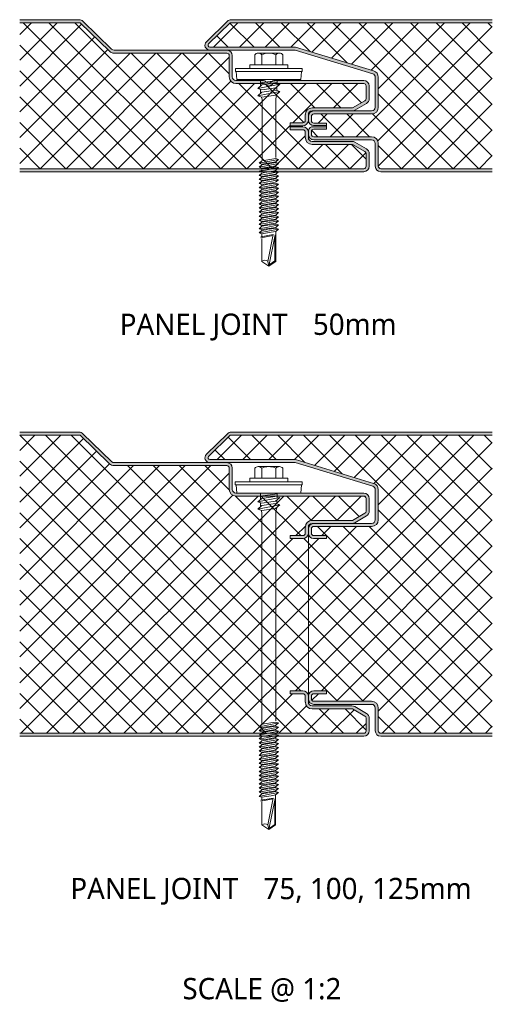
# Model space of a CAD drawing. Header units: millimetres. Extents: x -9131 to -949, y -1830 to 1687.
# Tile 5 of 6: x -5115 to -4960, y 1363 to 1687. Entities that reach past the tile are written whole.
import ezdxf

# ---------------------------------------------------------------- set-up
doc = ezdxf.new("R2010")
doc.units = ezdxf.units.MM
doc.layers.add('A-DETL-GENF', color=92, linetype='Continuous', lineweight=13)
doc.layers.add('G-ANNO-TEXT', color=231, linetype='Continuous', lineweight=9)
doc.styles.add('Yu Gothic_2', font='Yu Gothic.ttf', dxfattribs={"height": 7})
doc.styles.add('Yu Gothic_B', font='Yu Gothic.ttf', dxfattribs={"height": 7})
pattern_1 = [(45, (-3148.464, -1637.171), (-4.242641, 4.242641), []), (135, (-3148.464, -1637.171), (-4.242641, -4.242641), [])]
pattern_2 = [(45, (-3148.464, -1451.53), (-4.242641, 4.242641), []), (135, (-3148.464, -1451.53), (-4.242641, -4.242641), [])]

# ---------------------------------------------------------------- blocks, each defined once
blk = doc.blocks.new('HFX 1000 - 3 RIB - FLAT - HFX 1000 50mm - JOINT - 3 RIB - FLAT-4389525-JOINT 4')
at = {"layer": 'A-DETL-GENF'}
h = blk.add_hatch(color=256, dxfattribs=at)
h.paths.add_polyline_path([(0, 0), (113.09, 0), (113.55, 0.06), (113.99, 0.24), (114.36, 0.53), (114.65, 0.9), (114.83, 1.33), (114.89, 1.8), (114.89, 5.96), (114.83, 6.43), (114.65, 6.86), (114.36, 7.23), (113.99, 7.52), (110.11, 9.76), (109.67, 9.94), (109.21, 10), (96.09, 10), (95.78, 10.04), (95.49, 10.16), (95.24, 10.35), (95.05, 10.6), (94.93, 10.89), (94.88, 11.2), (94.88, 13.1), (94.8, 13.55), (94.61, 13.96), (94.32, 14.31), (93.96, 14.58), (93.54, 14.75), (93.09, 14.8), (88.89, 14.8), (88.89, 13.8), (93.09, 13.8), (93.34, 13.76), (93.47, 13.71), (93.63, 13.59), (93.76, 13.44), (93.84, 13.26), (93.88, 13.07), (93.89, 11.2), (93.96, 10.63), (94.18, 10.1), (94.53, 9.64), (94.99, 9.29), (95.52, 9.07), (96.09, 9), (109.42, 9), (113.49, 6.65), (113.65, 6.53), (113.78, 6.36), (113.86, 6.17), (113.89, 5.96), (113.89, 1.8), (113.86, 1.59), (113.78, 1.4), (113.65, 1.23), (113.49, 1.11), (113.29, 1.03), (113.09, 1), (0, 1)])
h.paths.add_polyline_path([(93.09, 15.12), (93.54, 15.17), (93.96, 15.34), (94.32, 15.61), (94.61, 15.96), (94.8, 16.37), (94.88, 16.82), (94.89, 18.8), (94.93, 19.11), (95.05, 19.4), (95.24, 19.65), (95.49, 19.84), (95.78, 19.96), (96.09, 20), (109.21, 20), (109.67, 20.06), (110.11, 20.24), (113.99, 22.48), (114.36, 22.77), (114.65, 23.14), (114.83, 23.57), (114.89, 24.04), (114.89, 28.2), (114.83, 28.67), (114.65, 29.1), (114.36, 29.47), (113.99, 29.76), (113.55, 29.94), (113.09, 30), (83.94, 30), (83.47, 29.94), (83.04, 29.76), (82.39, 29.27), (82.15, 29.17), (81.89, 29.13), (81.63, 29.17), (81.39, 29.27), (80.74, 29.76), (80.3, 29.94), (79.84, 30), (71.09, 30), (70.78, 30.04), (70.49, 30.16), (70.24, 30.35), (70.05, 30.6), (69.93, 30.89), (69.89, 31.2), (69.89, 38.2), (69.83, 38.67), (69.65, 39.1), (69.36, 39.47), (68.99, 39.76), (68.55, 39.94), (68.09, 40), (31.04, 40), (30.73, 40.04), (30.44, 40.15), (30.2, 40.34), (20.8, 49.49), (20.43, 49.77), (20.01, 49.94), (19.55, 50), (0, 50), (0, 49), (19.87, 49), (29.5, 39.62), (29.95, 39.28), (30.48, 39.07), (31.04, 39), (68.09, 39), (68.29, 38.97), (68.49, 38.89), (68.65, 38.76), (68.78, 38.6), (68.86, 38.41), (68.89, 38.2), (68.89, 31.2), (68.96, 30.63), (69.18, 30.1), (69.53, 29.64), (69.99, 29.29), (70.52, 29.07), (71.09, 29), (79.84, 29), (80.3, 28.94), (80.74, 28.76), (81.39, 28.27), (81.63, 28.17), (81.89, 28.13), (82.15, 28.17), (82.39, 28.27), (83.04, 28.76), (83.47, 28.94), (83.94, 29), (113.09, 29), (113.29, 28.97), (113.49, 28.89), (113.65, 28.76), (113.78, 28.6), (113.86, 28.41), (113.89, 28.2), (113.89, 24.04), (113.86, 23.83), (113.78, 23.64), (113.65, 23.47), (113.49, 23.35), (109.42, 21), (96.09, 21), (95.52, 20.92), (94.94, 20.67), (94.53, 20.35), (94.18, 19.9), (93.96, 19.37), (93.88, 18.8), (93.88, 16.85), (93.84, 16.66), (93.76, 16.48), (93.63, 16.33), (93.47, 16.21), (93.28, 16.14), (93.09, 16.12), (88.89, 16.12), (88.89, 15.12)])
h = blk.add_hatch(dxfattribs=at)
h.set_pattern_fill('FP_5', color=256, style=0, pattern_type=2)
h.set_pattern_definition(pattern_1)
h.paths.add_polyline_path([(0, 1), (113.09, 1), (113.29, 1.03), (113.55, 1.16), (113.65, 1.23), (113.78, 1.4), (113.86, 1.59), (113.89, 1.8), (113.89, 5.96), (113.86, 6.17), (113.78, 6.36), (113.65, 6.53), (113.49, 6.65), (109.42, 9), (96.09, 9), (95.49, 9.09), (94.99, 9.29), (94.53, 9.64), (94.18, 10.1), (93.96, 10.63), (93.88, 11.22), (93.88, 13.1), (93.84, 13.26), (93.76, 13.44), (93.63, 13.59), (93.47, 13.71), (93.28, 13.78), (93.09, 13.8), (88.89, 13.8), (88.89, 16.12), (93.09, 16.12), (93.34, 16.16), (93.54, 16.26), (93.63, 16.33), (93.76, 16.48), (93.84, 16.66), (93.88, 16.85), (93.88, 18.8), (93.97, 19.4), (94.18, 19.9), (94.53, 20.35), (94.99, 20.7), (95.52, 20.92), (96.09, 21), (109.42, 21), (113.49, 23.35), (113.65, 23.47), (113.78, 23.64), (113.86, 23.83), (113.89, 24.04), (113.89, 28.2), (113.86, 28.41), (113.78, 28.6), (113.65, 28.76), (113.49, 28.89), (113.29, 28.97), (113.09, 29), (83.94, 29), (83.47, 28.94), (83.04, 28.76), (82.39, 28.27), (82.15, 28.17), (81.89, 28.13), (81.63, 28.17), (81.39, 28.27), (80.74, 28.76), (80.3, 28.94), (79.84, 29), (71.09, 29), (70.49, 29.09), (69.99, 29.29), (69.53, 29.64), (69.18, 30.1), (68.96, 30.63), (68.89, 31.2), (68.89, 38.2), (68.86, 38.41), (68.73, 38.67), (68.65, 38.76), (68.49, 38.89), (68.29, 38.97), (68.09, 39), (31.04, 39), (30.44, 39.08), (29.95, 39.28), (29.5, 39.62), (19.87, 49), (0, 49), (0, 39.28)])
h = blk.add_hatch(color=256, dxfattribs=at)
h.paths.add_polyline_path([(118.68, 0), (155.35, 0), (155.35, 1), (118.68, 1), (118.48, 1.03), (118.28, 1.11), (118.12, 1.23), (117.99, 1.4), (117.91, 1.59), (117.88, 1.8), (117.88, 9.3), (117.81, 9.87), (117.59, 10.4), (117.24, 10.86), (116.78, 11.21), (116.25, 11.43), (115.68, 11.5), (96.68, 11.5), (96.48, 11.53), (96.28, 11.61), (96.12, 11.73), (95.99, 11.9), (95.91, 12.09), (95.88, 12.3), (95.88, 13.2), (95.91, 13.41), (95.99, 13.6), (96.12, 13.77), (96.28, 13.89), (96.48, 13.97), (96.68, 14), (100.88, 14), (100.88, 14.8), (95.87, 14.8), (95.54, 14.59), (95.26, 14.3), (95.06, 13.97), (94.92, 13.55), (94.88, 13.07), (94.9, 12.21), (94.95, 11.83), (95.13, 11.4), (95.41, 11.03), (95.78, 10.74), (96.22, 10.56), (96.68, 10.5), (115.68, 10.5), (116, 10.46), (116.28, 10.34), (116.53, 10.15), (116.74, 9.87), (116.84, 9.61), (116.88, 9.15), (116.88, 1.8), (116.95, 1.33), (117.13, 0.9), (117.41, 0.53), (117.78, 0.24), (118.22, 0.06)])
h.paths.add_polyline_path([(96.63, 15.16), (100.88, 15.16), (100.88, 16), (96.65, 16), (96.45, 16.03), (96.26, 16.12), (96.11, 16.25), (95.99, 16.41), (95.91, 16.6), (95.88, 16.8), (95.88, 18.2), (95.91, 18.41), (95.99, 18.6), (96.12, 18.76), (96.28, 18.89), (96.48, 18.97), (96.68, 19), (115.68, 19), (116.25, 19.07), (116.78, 19.29), (117.24, 19.64), (117.59, 20.1), (117.81, 20.67), (117.88, 21.2), (117.88, 31.07), (117.81, 31.62), (117.6, 32.14), (117.27, 32.59), (116.84, 32.94), (116.33, 33.17), (90.68, 41), (62.35, 41.02), (62.21, 41.07), (62.07, 41.17), (62, 41.25), (61.93, 41.37), (61.89, 41.51), (61.89, 41.67), (61.93, 41.82), (62, 41.94), (62.1, 42.06), (69.23, 49), (155.35, 49), (155.35, 50), (69.55, 50), (69.09, 49.94), (68.66, 49.77), (68.27, 49.46), (61.37, 42.75), (61.13, 42.45), (60.95, 42.03), (60.9, 41.65), (60.91, 41.36), (61.01, 41), (61.19, 40.67), (61.44, 40.39), (61.76, 40.18), (62.11, 40.04), (62.63, 40), (90.54, 40), (116.03, 32.21), (116.31, 32.09), (116.55, 31.9), (116.73, 31.65), (116.85, 31.37), (116.88, 31.07), (116.88, 21.2), (116.84, 20.89), (116.72, 20.6), (116.53, 20.35), (116.25, 20.15), (116, 20.04), (115.68, 20), (96.68, 20), (96.22, 19.94), (95.78, 19.76), (95.41, 19.47), (95.13, 19.1), (94.94, 18.6), (94.89, 18.2), (94.9, 16.8), (94.94, 16.5), (95.14, 16.03), (95.39, 15.7), (95.75, 15.41), (96.18, 15.23), (96.45, 15.19)])
h = blk.add_hatch(dxfattribs=at)
h.set_pattern_fill('FP_5', color=256, style=0, pattern_type=2)
h.set_pattern_definition(pattern_1)
h.paths.add_polyline_path([(118.68, 1), (155.35, 1), (155.35, 49), (69.23, 49), (61.98, 41.92), (61.92, 41.79), (61.89, 41.65), (61.89, 41.51), (61.93, 41.37), (62, 41.25), (62.1, 41.14), (62.21, 41.07), (62.35, 41.02), (62.49, 41), (90.68, 41), (116.33, 33.17), (116.84, 32.94), (117.27, 32.59), (117.6, 32.14), (117.81, 31.62), (117.88, 31.07), (117.88, 21.2), (117.81, 20.63), (117.59, 20.1), (117.24, 19.64), (116.78, 19.29), (116.25, 19.07), (115.68, 19), (96.68, 19), (96.48, 18.97), (96.28, 18.89), (96.12, 18.76), (95.99, 18.6), (95.91, 18.41), (95.88, 18.2), (95.88, 16.8), (95.91, 16.6), (95.99, 16.41), (96.11, 16.25), (96.26, 16.12), (96.45, 16.03), (96.65, 16), (100.88, 16), (100.88, 14), (96.68, 14), (96.48, 13.97), (96.28, 13.89), (96.12, 13.77), (95.99, 13.6), (95.91, 13.41), (95.88, 13.2), (95.88, 12.3), (95.91, 12.09), (95.99, 11.9), (96.12, 11.73), (96.28, 11.61), (96.48, 11.53), (96.68, 11.5), (115.68, 11.5), (116.25, 11.43), (116.78, 11.21), (117.24, 10.86), (117.59, 10.4), (117.81, 9.87), (117.88, 9.15), (117.88, 1.8), (117.91, 1.59), (117.99, 1.4), (118.12, 1.23), (118.28, 1.11), (118.48, 1.03)])
for p, q in [((19.55, 50), (0, 50)), ((0, 49), (19.87, 49)), ((19.87, 49), (29.5, 39.62)), ((30.2, 40.34), (20.8, 49.49)), ((68.3, 49.49), (61.37, 42.75)), ((69.23, 49), (62.07, 42.03)), ((155.35, 49), (69.23, 49)), ((155.35, 50), (69.55, 50)), ((68.09, 40), (31.04, 40)), ((31.04, 39), (68.09, 39)), ((62.49, 41), (90.68, 41)), ((68.09, 40), (90.54, 40)), ((78.41, 39), (85.37, 39)), ((90.54, 40), (116.03, 32.21)), ((90.68, 41), (116.33, 33.17)), ((68.89, 38.2), (68.89, 31.2)), ((69.89, 31.2), (69.89, 38.2)), ((77.25, 38.47), (77.25, 35.15)), ((79.57, 38.47), (79.57, 35.15)), ((84.21, 38.47), (84.21, 35.15)), ((86.53, 38.47), (86.53, 35.15)), ((92.89, 34), (70.89, 34)), ((70.89, 34), (70.89, 33)), ((70.89, 33), (92.89, 33)), ((71.14, 33), (71.36, 30.31)), ((88.14, 35.15), (75.64, 35.15)), ((75.64, 35.15), (75.64, 34)), ((88.14, 34), (88.14, 35.15)), ((92.41, 30.31), (92.64, 33)), ((92.89, 33), (92.89, 34)), ((79.84, 30), (71.09, 30)), ((92.41, 30.31), (71.36, 30.31)), ((79.2, 30.31), (79.2, 28.18)), ((84.59, 30.05), (79.2, 29.22)), ((84.59, 29.32), (79.64, 28.56)), ((113.09, 30), (83.94, 30)), ((84.59, 30.31), (84.59, 28.61)), ((116.88, 31.07), (116.88, 21.2)), ((117.88, 31.07), (117.88, 21.2)), ((71.09, 29), (79.84, 29)), ((78.28, 27.38), (85.49, 28.78)), ((79.64, 28.56), (78.28, 27.38)), ((79.64, 26.91), (78.28, 27.38)), ((78.28, 25.01), (85.49, 26.41)), ((79.64, 26.19), (78.28, 25.01)), ((79.2, 27.07), (79.2, 25.81)), ((84.14, 27.6), (79.64, 26.91)), ((84.14, 26.88), (79.64, 26.19)), ((83.94, 29), (113.09, 29)), ((85.49, 28.78), (84.14, 27.6)), ((85.49, 26.41), (84.14, 26.88)), ((84.14, 25.23), (85.49, 26.41)), ((84.5, 27.92), (84.5, 26.75)), ((113.89, 28.2), (113.89, 24.04)), ((114.89, 24.04), (114.89, 28.2)), ((78.28, 25.01), (79.64, 24.54)), ((79.32, 24.65), (79.65, 23.92)), ((79.64, 24.54), (84.14, 25.23)), ((79.65, 23.92), (79.65, 3.92)), ((84.15, 23.95), (84.52, 25.57)), ((84.15, 4.74), (84.15, 23.95)), ((113.49, 23.35), (109.42, 21)), ((109.42, 21), (96.09, 21)), ((96.09, 20), (109.21, 20)), ((115.68, 20), (109.21, 20)), ((110.11, 20.24), (113.99, 22.48)), ((93.88, 18.8), (93.88, 16.85)), ((94.88, 16.82), (94.88, 18.8)), ((95.88, 18.2), (95.88, 16.8)), ((115.68, 19), (96.68, 19)), ((93.09, 16.12), (88.89, 16.12)), ((88.89, 16.12), (88.89, 15.12)), ((88.89, 15.08), (88.89, 15.12)), ((88.89, 15.12), (93.09, 15.12)), ((88.89, 14.8), (88.89, 15.08)), ((93.09, 14.8), (88.89, 14.8)), ((88.89, 14.8), (88.89, 13.8)), ((88.89, 13.8), (93.09, 13.8)), ((93.88, 13.07), (93.88, 11.2)), ((94.88, 13.2), (94.88, 13.1)), ((94.88, 11.2), (94.88, 13.1)), ((100.88, 14.8), (95.87, 14.8)), ((95.88, 13.2), (95.88, 12.3)), ((96.63, 15.16), (100.88, 15.16)), ((96.65, 16), (100.88, 16)), ((100.88, 14), (96.68, 14)), ((100.88, 16), (100.88, 15.02)), ((100.88, 15.02), (100.88, 14)), ((109.21, 10), (96.09, 10)), ((96.68, 11.5), (115.68, 11.5)), ((96.68, 10.5), (115.68, 10.5)), ((113.99, 7.52), (110.11, 9.76)), ((96.09, 9), (109.42, 9)), ((109.42, 9), (113.49, 6.65)), ((116.88, 9.3), (116.88, 1.8)), ((117.88, 9.3), (117.88, 1.8)), ((78.74, 2.83), (85.04, 4.05)), ((79.64, 3.61), (78.74, 2.83)), ((79.64, 3.61), (84.14, 4.36)), ((79.64, 2.52), (84.14, 3.27)), ((85.04, 4.05), (84.14, 4.36)), ((85.04, 4.05), (84.14, 3.27)), ((113.89, 5.96), (113.89, 1.8)), ((114.89, 1.8), (114.89, 5.96)), ((113.09, 1), (0, 1)), ((0, 0), (113.09, 0)), ((78.74, 2.83), (79.64, 2.52)), ((78.74, 1.48), (85.04, 2.71)), ((79.64, 2.26), (78.74, 1.48)), ((78.74, 1.48), (79.64, 1.17)), ((78.74, 0.14), (79.84, 0.35)), ((78.74, 0.14), (79.64, -0.17)), ((79.13, 0.21), (79.72, 0.67)), ((84.14, 3.01), (79.64, 2.26)), ((84.14, 1.92), (79.64, 1.17)), ((84.14, 1.67), (79.64, 0.92)), ((79.65, 0.31), (85.04, 1.36)), ((80.49, -0.29), (84.14, 0.32)), ((85.04, 0.01), (80.99, -0.77)), ((85.04, 0.01), (83.91, 0.4)), ((85.04, 1.36), (83.97, 0.29)), ((85.04, 2.71), (84.14, 3.01)), ((85.04, 2.71), (84.14, 1.92)), ((85.04, 1.36), (84.14, 1.67)), ((85.04, 0.01), (84.14, -0.77)), ((118.68, 1), (155.35, 1)), ((118.68, 0), (155.35, 0)), ((79.64, -0.43), (78.74, -1.21)), ((80.99, -0.77), (78.74, -1.21)), ((78.74, -1.21), (79.64, -1.52)), ((79.64, -1.78), (78.74, -2.56)), ((78.74, -2.56), (82.13, -1.9)), ((78.74, -2.56), (79.64, -2.87)), ((78.74, -3.9), (83.28, -3.02)), ((79.64, -3.12), (78.74, -3.9)), ((79.64, -0.43), (80.49, -0.29)), ((79.64, -1.52), (81.44, -1.22)), ((81.66, -1.44), (79.64, -1.78)), ((82.61, -2.37), (79.64, -2.87)), ((82.84, -2.59), (79.64, -3.12)), ((81.44, -1.22), (84.14, -0.77)), ((84.14, -1.03), (81.98, -1.39)), ((82.13, -1.9), (85.04, -1.33)), ((84.14, -2.12), (82.61, -2.37)), ((84.14, -2.37), (82.84, -2.59)), ((83.28, -3.02), (85.04, -2.68)), ((85.04, -2.68), (84.1, -3.47)), ((85.04, -1.33), (84.14, -1.03)), ((85.04, -1.33), (84.14, -2.12)), ((85.04, -2.68), (84.14, -2.37)), ((78.74, -3.9), (79.64, -4.21)), ((79.64, -4.47), (78.74, -5.25)), ((78.74, -5.25), (82.13, -4.59)), ((78.74, -5.25), (79.64, -5.56)), ((79.64, -5.82), (78.74, -6.6)), ((78.74, -6.6), (82.13, -5.94)), ((79.64, -4.21), (83.78, -3.52)), ((81.66, -4.13), (79.64, -4.47)), ((82.61, -5.06), (79.64, -5.56)), ((81.66, -5.48), (79.64, -5.82)), ((82.61, -6.42), (79.64, -6.91)), ((84.14, -3.72), (81.98, -4.08)), ((84.14, -5.07), (81.98, -5.43)), ((84.14, -6.41), (81.98, -6.77)), ((82.13, -4.59), (85.04, -4.03)), ((82.13, -5.94), (85.04, -5.38)), ((84.14, -4.81), (82.61, -5.06)), ((84.14, -6.16), (82.61, -6.42)), ((85.04, -4.03), (84.14, -3.72)), ((85.04, -4.03), (84.14, -4.81)), ((85.04, -5.38), (84.14, -5.07)), ((85.04, -5.38), (84.14, -6.16)), ((85.04, -6.72), (84.14, -6.41)), ((78.74, -6.6), (79.64, -6.91)), ((79.64, -7.16), (78.74, -7.94)), ((78.74, -7.94), (82.13, -7.29)), ((78.74, -7.94), (79.64, -8.25)), ((79.64, -8.51), (78.74, -9.29)), ((78.74, -9.29), (82.13, -8.63)), ((78.74, -9.29), (79.64, -9.6)), ((81.66, -6.83), (79.64, -7.16)), ((82.61, -7.76), (79.64, -8.25)), ((81.66, -8.17), (79.64, -8.51)), ((82.61, -9.1), (79.64, -9.6)), ((81.66, -9.52), (79.64, -9.86)), ((84.14, -7.76), (81.98, -8.12)), ((84.14, -9.11), (81.98, -9.47)), ((82.13, -7.29), (85.04, -6.72)), ((82.13, -8.63), (85.04, -8.07)), ((82.13, -9.98), (85.04, -9.41)), ((84.14, -7.5), (82.61, -7.76)), ((84.14, -8.85), (82.61, -9.1)), ((85.04, -6.72), (84.14, -7.5)), ((85.04, -8.07), (84.14, -7.76)), ((85.04, -8.07), (84.14, -8.85)), ((85.04, -9.41), (84.14, -9.11)), ((85.04, -9.41), (84.14, -10.2)), ((79.64, -9.86), (78.74, -10.64)), ((78.74, -10.64), (82.13, -9.98)), ((78.74, -10.64), (79.64, -10.95)), ((79.64, -11.2), (78.74, -11.98)), ((78.74, -11.98), (82.13, -11.33)), ((78.74, -11.98), (79.64, -12.29)), ((79.64, -12.55), (78.74, -13.33)), ((78.74, -13.33), (82.13, -12.67)), ((82.61, -10.45), (79.64, -10.95)), ((81.66, -10.87), (79.64, -11.2)), ((82.61, -11.8), (79.64, -12.29)), ((81.66, -12.21), (79.64, -12.55)), ((84.14, -10.45), (81.98, -10.81)), ((84.14, -11.8), (81.98, -12.16)), ((82.13, -11.33), (85.04, -10.76)), ((82.13, -12.67), (85.04, -12.11)), ((84.14, -10.2), (82.61, -10.45)), ((84.14, -11.54), (82.61, -11.8)), ((84.14, -12.89), (82.61, -13.14)), ((85.04, -10.76), (84.14, -10.45)), ((85.04, -10.76), (84.14, -11.54)), ((85.04, -12.11), (84.14, -11.8)), ((85.04, -12.11), (84.14, -12.89)), ((78.74, -13.33), (79.64, -13.64)), ((79.64, -13.9), (78.74, -14.68)), ((78.74, -14.68), (82.13, -14.02)), ((78.74, -14.68), (79.64, -14.99)), ((79.64, -15.24), (78.74, -16.03)), ((78.74, -16.03), (82.13, -15.37)), ((78.74, -16.03), (79.64, -16.33)), ((82.61, -13.14), (79.64, -13.64)), ((81.66, -13.56), (79.64, -13.9)), ((82.61, -14.49), (79.64, -14.99)), ((81.66, -14.91), (79.64, -15.24)), ((82.61, -15.84), (79.64, -16.33)), ((84.14, -13.15), (81.98, -13.51)), ((84.14, -14.49), (81.98, -14.85)), ((84.14, -15.84), (81.98, -16.2)), ((82.13, -14.02), (85.04, -13.45)), ((82.13, -15.37), (85.04, -14.8)), ((82.13, -16.71), (85.04, -16.15)), ((84.14, -14.24), (82.61, -14.49)), ((84.14, -15.58), (82.61, -15.84)), ((85.04, -13.45), (84.14, -13.15)), ((85.04, -13.45), (84.14, -14.24)), ((85.04, -14.8), (84.14, -14.49)), ((85.04, -14.8), (84.14, -15.58)), ((85.04, -16.15), (84.14, -15.84)), ((85.04, -16.15), (84.14, -16.93)), ((79.64, -16.59), (78.74, -17.37)), ((78.74, -17.37), (82.13, -16.71)), ((78.74, -17.37), (79.64, -17.68)), ((79.64, -17.94), (78.74, -18.72)), ((78.74, -18.72), (82.13, -18.06)), ((78.74, -18.72), (79.64, -19.03)), ((79.64, -19.28), (78.74, -20.07)), ((78.74, -20.07), (82.13, -19.41)), ((81.66, -16.25), (79.64, -16.59)), ((82.61, -17.18), (79.64, -17.68)), ((81.66, -17.6), (79.64, -17.94)), ((82.61, -18.53), (79.64, -19.03)), ((81.66, -18.95), (79.64, -19.28)), ((84.14, -17.19), (81.98, -17.55)), ((84.14, -18.53), (81.98, -18.89)), ((82.13, -18.06), (85.04, -17.49)), ((82.13, -19.41), (85.04, -18.84)), ((84.14, -16.93), (82.61, -17.18)), ((84.14, -18.28), (82.61, -18.53)), ((85.04, -17.49), (84.14, -17.19)), ((85.04, -17.49), (84.14, -18.28)), ((85.04, -18.84), (84.14, -18.53)), ((85.04, -18.84), (84.14, -19.62)), ((78.74, -20.07), (79.64, -20.37)), ((83.37, -20.64), (79.25, -21.37)), ((79.31, -21.69), (83.32, -20.91)), ((82.61, -19.88), (79.64, -20.37)), ((79.64, -20.37), (79.64, -21.3)), ((79.64, -21.9), (79.64, -29.46)), ((81.54, -29.46), (83.37, -20.64)), ((84.02, -20.78), (81.89, -31.03)), ((84.14, -19.62), (82.61, -19.88)), ((83.87, -21.47), (83.87, -29.32)), ((84.14, -29.46), (84.14, -19.62)), ((79.64, -29.46), (81.89, -31.03)), ((81.89, -31.03), (81.54, -29.46)), ((81.89, -31.03), (84.14, -29.46)), ((83.87, -29.32), (81.97, -30.66))]:
    blk.add_line(p, q, dxfattribs=at)
for centre, radius, start, end in [((19.55, 48.2), 1.8, 45.7585, 90), ((69.55, 48.2), 1.8, 90, 134.2415), ((62.49, 41.6), 1.6, 134.2415, 270), ((31.04, 41.2), 2.2, 225.7585, 270), ((31.04, 41.2), 1.2, 225.7585, 270), ((62.49, 41.6), 0.6, 134.2415, 270), ((68.09, 38.2), 1.8, 0, 90), ((68.09, 38.2), 0.8, 0, 90), ((78.41, 37.45), 1.54, 41.3319, 138.6681), ((81.89, 33.61), 5.39, 64.5175, 115.4825), ((85.37, 37.45), 1.54, 41.3319, 138.6681), ((115.68, 31.07), 2.2, 0, 73.0233), ((71.09, 31.2), 2.2, 180, 270), ((71.09, 31.2), 1.2, 180, 270), ((79.84, 28.2), 1.8, 45.0098, 90), ((81.89, 30.13), 1, 225.0098, 314.9902), ((83.94, 28.2), 1.8, 90, 134.9902), ((113.09, 28.2), 1.8, 0, 90), ((115.68, 31.07), 1.2, 0, 73.0233), ((79.84, 27.2), 1.8, 45.0098, 90), ((81.89, 29.13), 1, 225.0098, 314.9902), ((83.94, 27.2), 1.8, 90, 134.9902), ((113.09, 28.2), 0.8, 0, 90), ((113.09, 24.04), 0.8, 300, 360), ((113.09, 24.04), 1.8, 300, 0), ((96.09, 18.8), 2.2, 90, 180), ((96.68, 18.2), 1.8, 90, 179.5275), ((96.09, 18.8), 1.2, 90, 180), ((109.21, 21.8), 1.8, 270, 300), ((115.68, 21.2), 1.2, 270, 0), ((115.68, 21.2), 2.2, 270, 0), ((93.09, 16.92), 0.8, 270, 355.2551), ((93.09, 16.92), 1.8, 270, 356.8372), ((96.68, 16.96), 1.8, 184.4534, 268.3246), ((96.68, 18.2), 0.8, 90, 180), ((96.68, 16.8), 0.8, 180, 267.4867), ((93.09, 13), 1.8, 3.164, 90), ((93.09, 13), 0.8, 4.7467, 90), ((96.68, 13.2), 1.8, 116.9385, 180), ((96.68, 13.2), 0.8, 90, 180), ((96.09, 11.2), 2.2, 180, 270), ((96.68, 12.3), 1.8, 180, 270), ((96.09, 11.2), 1.2, 180, 270), ((96.68, 12.3), 0.8, 180, 270), ((109.21, 8.2), 1.8, 60, 90), ((115.68, 9.3), 2.2, 0, 90), ((115.68, 9.3), 1.2, 0, 90), ((113.09, 5.96), 0.8, 0, 60), ((113.09, 5.96), 1.8, 0, 60), ((113.09, 1.8), 1.8, 270, 0), ((113.09, 1.8), 0.8, 270, 360), ((118.68, 1.8), 1.8, 180, 270), ((118.68, 1.8), 0.8, 180, 270), ((80.59, -30.49), 1.41, 47.2756, 132.7244)]:
    blk.add_arc(centre, radius, start, end, dxfattribs=at)
blk = doc.blocks.new('HFX 1000 - 3 RIB - FLAT - HFX 1000 100mm - JOINT - 3 RIB - FLAT-4389523-JOINT 4')
at = {"layer": 'A-DETL-GENF'}
h = blk.add_hatch(color=256, dxfattribs=at)
h.paths.add_polyline_path([(0, 0), (113.09, 0), (113.55, 0.06), (113.99, 0.24), (114.36, 0.53), (114.65, 0.9), (114.83, 1.33), (114.89, 1.8), (114.89, 5.96), (114.83, 6.43), (114.65, 6.86), (114.36, 7.23), (113.99, 7.52), (110.11, 9.76), (109.67, 9.94), (109.21, 10), (96.09, 10), (95.78, 10.04), (95.49, 10.16), (95.24, 10.35), (95.05, 10.6), (94.93, 10.89), (94.88, 11.2), (94.88, 13.3), (94.8, 13.74), (94.61, 14.16), (94.32, 14.51), (93.96, 14.77), (93.54, 14.94), (93.09, 15), (88.89, 15), (88.89, 14), (93.09, 14), (93.34, 13.95), (93.47, 13.9), (93.63, 13.79), (93.76, 13.64), (93.84, 13.46), (93.88, 13.27), (93.89, 11.2), (93.96, 10.63), (94.18, 10.1), (94.53, 9.64), (94.99, 9.29), (95.52, 9.07), (96.09, 9), (109.42, 9), (113.49, 6.65), (113.65, 6.53), (113.78, 6.36), (113.86, 6.17), (113.89, 5.96), (113.89, 1.8), (113.86, 1.59), (113.78, 1.4), (113.65, 1.23), (113.49, 1.11), (113.29, 1.03), (113.09, 1), (0, 1)])
h.paths.add_polyline_path([(88.89, 65), (93.09, 65), (93.54, 65.06), (93.96, 65.22), (94.32, 65.49), (94.61, 65.84), (94.8, 66.25), (94.88, 66.7), (94.89, 68.8), (94.93, 69.11), (95.05, 69.4), (95.24, 69.65), (95.49, 69.84), (95.78, 69.96), (96.09, 70), (109.21, 70), (109.67, 70.06), (110.11, 70.24), (113.99, 72.48), (114.36, 72.77), (114.65, 73.14), (114.83, 73.57), (114.89, 74.04), (114.89, 78.2), (114.83, 78.67), (114.65, 79.1), (114.36, 79.47), (113.99, 79.76), (113.55, 79.94), (113.09, 80), (71.09, 80), (70.78, 80.04), (70.49, 80.16), (70.24, 80.35), (70.05, 80.6), (69.93, 80.89), (69.89, 81.2), (69.89, 88.2), (69.83, 88.67), (69.65, 89.1), (69.36, 89.47), (68.99, 89.76), (68.55, 89.94), (68.09, 90), (31.04, 90), (30.73, 90.04), (30.44, 90.15), (30.2, 90.34), (20.8, 99.49), (20.43, 99.77), (20.01, 99.94), (19.55, 100), (0, 100), (0, 99), (19.87, 99), (29.5, 89.62), (29.95, 89.28), (30.48, 89.07), (31.04, 89), (68.09, 89), (68.29, 88.97), (68.49, 88.89), (68.65, 88.76), (68.78, 88.6), (68.86, 88.41), (68.89, 88.2), (68.89, 81.2), (68.96, 80.63), (69.18, 80.1), (69.53, 79.64), (69.99, 79.29), (70.52, 79.07), (71.09, 79), (113.09, 79), (113.29, 78.97), (113.49, 78.89), (113.65, 78.76), (113.78, 78.6), (113.86, 78.41), (113.89, 78.2), (113.89, 74.04), (113.86, 73.83), (113.78, 73.64), (113.65, 73.47), (113.49, 73.35), (109.42, 71), (96.09, 71), (95.52, 70.92), (94.99, 70.7), (94.53, 70.35), (94.18, 69.9), (93.96, 69.37), (93.88, 68.8), (93.88, 66.73), (93.84, 66.54), (93.76, 66.36), (93.63, 66.21), (93.47, 66.1), (93.28, 66.02), (93.09, 66), (88.89, 66)])
h = blk.add_hatch(dxfattribs=at)
h.set_pattern_fill('FP_6', color=256, style=0, pattern_type=2)
h.set_pattern_definition(pattern_2)
h.paths.add_polyline_path([(0, 1), (113.09, 1), (113.29, 1.03), (113.55, 1.16), (113.65, 1.23), (113.78, 1.4), (113.86, 1.59), (113.89, 1.8), (113.89, 5.96), (113.86, 6.17), (113.78, 6.36), (113.65, 6.53), (113.49, 6.65), (109.42, 9), (96.09, 9), (95.49, 9.09), (94.99, 9.29), (94.53, 9.64), (94.18, 10.1), (93.96, 10.63), (93.88, 11.22), (93.88, 13.3), (93.84, 13.46), (93.76, 13.64), (93.63, 13.79), (93.47, 13.9), (93.28, 13.97), (93.09, 14), (88.89, 14), (88.89, 15), (93.09, 15), (93.54, 14.94), (93.96, 14.77), (94.32, 14.51), (94.61, 14.16), (94.8, 13.74), (94.88, 13.3), (94.88, 66.7), (94.8, 66.25), (94.61, 65.84), (94.32, 65.49), (93.96, 65.22), (93.47, 65.05), (93.09, 65), (88.89, 65), (88.89, 66), (93.09, 66), (93.34, 66.05), (93.54, 66.14), (93.63, 66.21), (93.76, 66.36), (93.84, 66.54), (93.88, 66.73), (93.88, 68.8), (93.97, 69.4), (94.18, 69.9), (94.53, 70.35), (94.99, 70.7), (95.52, 70.92), (96.09, 71), (109.42, 71), (113.49, 73.35), (113.65, 73.47), (113.78, 73.64), (113.86, 73.84), (113.89, 74.04), (113.89, 78.2), (113.86, 78.41), (113.73, 78.67), (113.65, 78.76), (113.49, 78.89), (113.29, 78.97), (113.09, 79), (71.09, 79), (70.49, 79.09), (69.99, 79.29), (69.53, 79.64), (69.18, 80.1), (68.96, 80.63), (68.89, 81.2), (68.89, 88.2), (68.86, 88.41), (68.73, 88.67), (68.65, 88.76), (68.49, 88.89), (68.29, 88.97), (68.09, 89), (31.04, 89), (30.44, 89.08), (29.95, 89.28), (29.5, 89.62), (19.87, 99), (0, 99), (0, 62.32)])
h = blk.add_hatch(color=256, dxfattribs=at)
h.paths.add_polyline_path([(145.55, 0), (155.35, 0), (155.35, 1), (118.68, 1), (118.48, 1.03), (118.28, 1.11), (118.12, 1.23), (117.99, 1.4), (117.91, 1.59), (117.88, 1.8), (117.88, 9.3), (117.81, 9.87), (117.59, 10.4), (117.24, 10.86), (116.78, 11.21), (116.25, 11.43), (115.68, 11.5), (96.68, 11.5), (96.48, 11.53), (96.28, 11.61), (96.12, 11.73), (95.99, 11.9), (95.91, 12.09), (95.88, 12.3), (95.88, 13.2), (95.91, 13.41), (95.99, 13.6), (96.12, 13.77), (96.28, 13.89), (96.48, 13.97), (96.68, 14), (100.88, 14), (100.88, 15), (96.68, 15), (96.22, 14.94), (95.78, 14.76), (95.41, 14.47), (95.13, 14.1), (94.95, 13.67), (94.88, 13.2), (94.88, 12.3), (94.95, 11.83), (95.13, 11.4), (95.41, 11.03), (95.78, 10.74), (96.22, 10.56), (96.68, 10.5), (115.78, 10.49), (116, 10.46), (116.28, 10.34), (116.53, 10.15), (116.72, 9.9), (116.84, 9.61), (116.88, 9.3), (116.88, 1.8), (116.95, 1.33), (117.13, 0.9), (117.41, 0.53), (117.78, 0.24), (118.22, 0.06), (118.68, 0), (128.15, 0)])
h.paths.add_polyline_path([(100.88, 65), (100.88, 66), (96.65, 66), (96.45, 66.03), (96.26, 66.12), (96.11, 66.25), (95.99, 66.41), (95.91, 66.6), (95.88, 66.8), (95.88, 68.2), (95.91, 68.41), (95.99, 68.6), (96.12, 68.76), (96.28, 68.89), (96.48, 68.97), (96.68, 69), (115.68, 69), (116.25, 69.07), (116.78, 69.29), (117.24, 69.64), (117.59, 70.1), (117.81, 70.63), (117.88, 71.2), (117.88, 81.07), (117.81, 81.62), (117.6, 82.14), (117.27, 82.59), (116.84, 82.94), (116.33, 83.17), (90.68, 91), (62.35, 91.02), (62.21, 91.07), (62.1, 91.14), (62, 91.25), (61.93, 91.37), (61.89, 91.51), (61.89, 91.65), (61.92, 91.79), (61.98, 91.92), (62.07, 92.03), (69.23, 99), (155.35, 99), (155.35, 100), (69.55, 100), (69.09, 99.94), (68.66, 99.77), (68.3, 99.49), (61.37, 92.75), (61.13, 92.45), (60.97, 92.11), (60.89, 91.74), (60.91, 91.36), (61.01, 91), (61.19, 90.67), (61.44, 90.39), (61.76, 90.18), (62.11, 90.04), (62.49, 90), (90.54, 90), (116.03, 82.21), (116.31, 82.09), (116.55, 81.9), (116.73, 81.65), (116.85, 81.37), (116.88, 81.07), (116.88, 71.2), (116.84, 70.89), (116.72, 70.6), (116.53, 70.35), (116.28, 70.16), (116, 70.04), (115.68, 70), (96.68, 70), (96.22, 69.94), (95.78, 69.76), (95.41, 69.47), (95.11, 69.06), (94.95, 68.67), (94.89, 68.08), (94.9, 66.7), (94.94, 66.34), (95.12, 65.91), (95.39, 65.55), (95.75, 65.26), (96.18, 65.07), (96.63, 65)])
h = blk.add_hatch(dxfattribs=at)
h.set_pattern_fill('FP_6', color=256, style=0, pattern_type=2)
h.set_pattern_definition(pattern_2)
h.paths.add_polyline_path([(155.35, 1), (155.35, 99), (69.23, 99), (61.98, 91.92), (61.91, 91.74), (61.89, 91.65), (61.89, 91.51), (61.94, 91.36), (62, 91.25), (62.11, 91.13), (62.21, 91.07), (62.35, 91.02), (62.49, 91), (90.68, 91), (116.33, 83.17), (116.84, 82.94), (117.27, 82.59), (117.6, 82.14), (117.81, 81.62), (117.88, 81.07), (117.88, 71.2), (117.8, 70.6), (117.59, 70.1), (117.24, 69.64), (116.78, 69.29), (116.25, 69.07), (115.68, 69), (96.68, 69), (96.48, 68.97), (96.22, 68.84), (96.12, 68.76), (95.99, 68.6), (95.91, 68.41), (95.88, 68.08), (95.88, 66.8), (95.91, 66.6), (96.04, 66.34), (96.11, 66.25), (96.26, 66.12), (96.45, 66.03), (96.65, 66), (100.88, 66), (100.88, 65), (96.63, 65), (96.18, 65.07), (95.75, 65.26), (95.39, 65.55), (95.12, 65.91), (94.93, 66.41), (94.89, 66.7), (94.9, 13.3), (94.95, 13.67), (95.13, 14.1), (95.41, 14.47), (95.78, 14.76), (96.22, 14.94), (96.68, 15), (100.88, 15), (100.88, 14), (96.68, 14), (96.48, 13.97), (96.28, 13.89), (96.12, 13.77), (95.99, 13.6), (95.91, 13.41), (95.88, 13.2), (95.88, 12.3), (95.91, 12.09), (96.04, 11.83), (96.12, 11.73), (96.28, 11.61), (96.48, 11.53), (96.68, 11.5), (115.68, 11.5), (116.28, 11.41), (116.78, 11.21), (117.24, 10.86), (117.59, 10.4), (117.81, 9.87), (117.88, 9.3), (117.88, 1.8), (117.91, 1.59), (118.04, 1.33), (118.12, 1.23), (118.28, 1.11), (118.48, 1.03), (118.68, 1), (145.55, 1)])
for p, q in [((19.55, 100), (0, 100)), ((0, 99), (19.87, 99)), ((19.87, 99), (29.5, 89.62)), ((30.2, 90.34), (20.8, 99.49)), ((68.3, 99.49), (61.37, 92.75)), ((62.07, 92.03), (69.23, 99)), ((69.23, 99), (155.35, 99)), ((155.35, 100), (69.55, 100)), ((90.68, 91), (62.49, 91)), ((116.33, 83.17), (90.68, 91)), ((68.09, 90), (31.04, 90)), ((31.04, 89), (68.09, 89)), ((68.09, 90), (90.54, 90)), ((68.89, 88.2), (68.89, 81.2)), ((69.89, 81.2), (69.89, 88.2)), ((77.24, 88.17), (77.24, 84.84)), ((78.4, 88.69), (85.36, 88.69)), ((79.56, 88.17), (79.56, 84.84)), ((84.2, 88.17), (84.2, 84.84)), ((86.52, 88.17), (86.52, 84.84)), ((90.54, 90), (116.03, 82.21)), ((88.13, 84.84), (75.63, 84.84)), ((75.63, 84.84), (75.63, 83.69)), ((88.13, 83.69), (88.13, 84.84)), ((92.88, 83.69), (70.88, 83.69)), ((70.88, 83.69), (70.88, 82.69)), ((70.88, 82.69), (92.88, 82.69)), ((71.13, 82.69), (71.36, 80)), ((92.41, 80), (92.63, 82.69)), ((92.88, 82.69), (92.88, 83.69)), ((116.88, 81.07), (116.88, 71.2)), ((117.88, 71.2), (117.88, 81.07)), ((113.09, 80), (71.09, 80)), ((71.09, 79), (113.09, 79)), ((92.41, 80), (71.36, 80)), ((78.28, 77.07), (85.49, 78.48)), ((79.63, 78.25), (78.28, 77.07)), ((79.19, 80), (79.19, 77.87)), ((84.58, 79.74), (79.19, 78.91)), ((84.58, 79.01), (79.63, 78.25)), ((85.49, 78.48), (84.13, 77.3)), ((84.58, 80), (84.58, 78.3)), ((113.89, 78.2), (113.89, 74.04)), ((114.89, 74.04), (114.89, 78.2)), ((79.63, 76.61), (78.28, 77.07)), ((78.28, 74.7), (85.49, 76.1)), ((79.63, 75.88), (78.28, 74.7)), ((78.28, 74.7), (79.63, 74.23)), ((79.19, 76.76), (79.19, 75.5)), ((84.13, 77.3), (79.63, 76.61)), ((84.13, 76.57), (79.63, 75.88)), ((79.63, 74.23), (84.13, 74.92)), ((85.49, 76.1), (84.13, 76.57)), ((84.13, 74.92), (85.49, 76.1)), ((84.15, 73.65), (84.52, 75.26)), ((84.49, 77.61), (84.49, 76.44)), ((79.32, 74.34), (79.64, 73.61)), ((79.64, 73.61), (79.64, 4.24)), ((84.15, 5.07), (84.15, 73.65)), ((113.49, 73.35), (109.42, 71)), ((110.11, 70.24), (113.99, 72.48)), ((93.88, 68.8), (93.88, 66.73)), ((94.88, 66.7), (94.88, 68.8)), ((95.88, 66.8), (95.88, 68.2)), ((109.42, 71), (96.09, 71)), ((96.09, 70), (109.21, 70)), ((96.68, 69), (115.68, 69)), ((115.68, 70), (109.21, 70)), ((93.09, 66), (88.89, 66)), ((88.89, 66), (88.89, 65)), ((88.89, 65), (93.09, 65)), ((94.88, 13.3), (94.88, 66.7)), ((96.63, 65), (100.88, 65)), ((100.88, 66), (96.65, 66)), ((100.88, 65), (100.88, 66)), ((93.09, 15), (88.89, 15)), ((88.89, 15), (88.89, 14)), ((88.89, 14), (93.09, 14)), ((93.88, 13.27), (93.88, 11.2)), ((94.88, 11.2), (94.88, 13.3)), ((95.88, 12.3), (95.88, 13.2)), ((100.88, 15), (96.68, 15)), ((96.68, 14), (100.88, 14)), ((100.88, 14), (100.88, 15)), ((109.21, 10), (96.09, 10)), ((115.68, 11.5), (96.68, 11.5)), ((96.68, 10.5), (115.68, 10.5)), ((113.99, 7.52), (110.11, 9.76)), ((96.09, 9), (109.42, 9)), ((109.42, 9), (113.49, 6.65)), ((116.88, 9.3), (116.88, 1.8)), ((117.88, 1.8), (117.88, 9.3)), ((78.73, 3.16), (85.03, 4.38)), ((79.63, 3.94), (78.73, 3.16)), ((79.63, 3.94), (84.13, 4.69)), ((79.63, 2.85), (84.13, 3.6)), ((84.13, 3.34), (79.63, 2.59)), ((85.03, 4.38), (84.13, 4.69)), ((85.03, 4.38), (84.13, 3.6)), ((85.03, 3.03), (84.13, 3.34)), ((113.89, 5.96), (113.89, 1.8)), ((114.89, 1.8), (114.89, 5.96)), ((113.09, 1), (0, 1)), ((0, 0), (113.09, 0)), ((78.73, 3.16), (79.63, 2.85)), ((78.73, 1.81), (85.03, 3.03)), ((79.63, 2.59), (78.73, 1.81)), ((78.73, 1.81), (79.63, 1.5)), ((78.73, 0.46), (79.84, 0.68)), ((78.73, 0.46), (79.63, 0.15)), ((79.12, 0.54), (79.72, 1)), ((84.13, 2.25), (79.63, 1.5)), ((84.13, 2), (79.63, 1.24)), ((79.63, -0.1), (80.49, 0.04)), ((79.64, 0.64), (85.03, 1.69)), ((80.49, 0.04), (84.13, 0.65)), ((85.03, 0.34), (80.98, -0.45)), ((85.03, 0.34), (83.9, 0.73)), ((85.03, 1.69), (83.96, 0.62)), ((85.03, 3.03), (84.13, 2.25)), ((85.03, 1.69), (84.13, 2)), ((85.03, 0.34), (84.13, -0.44)), ((155.35, 1), (118.68, 1)), ((118.68, 0), (155.35, 0)), ((79.63, -0.1), (78.73, -0.88)), ((80.98, -0.45), (78.73, -0.88)), ((78.73, -0.88), (79.63, -1.19)), ((79.63, -1.45), (78.73, -2.23)), ((78.73, -2.23), (82.13, -1.57)), ((78.73, -2.23), (79.63, -2.54)), ((78.73, -3.58), (83.27, -2.69)), ((79.63, -2.8), (78.73, -3.58)), ((79.63, -1.19), (81.43, -0.89)), ((81.66, -1.11), (79.63, -1.45)), ((82.61, -2.04), (79.63, -2.54)), ((82.83, -2.26), (79.63, -2.8)), ((79.63, -3.89), (83.78, -3.19)), ((81.43, -0.89), (84.13, -0.44)), ((84.13, -0.7), (81.98, -1.06)), ((82.13, -1.57), (85.03, -1.01)), ((84.13, -1.79), (82.61, -2.04)), ((84.13, -2.04), (82.83, -2.26)), ((83.27, -2.69), (85.03, -2.35)), ((85.03, -2.35), (84.1, -3.14)), ((85.03, -1.01), (84.13, -0.7)), ((85.03, -1.01), (84.13, -1.79)), ((85.03, -2.35), (84.13, -2.04)), ((78.73, -3.58), (79.63, -3.89)), ((79.63, -4.14), (78.73, -4.92)), ((78.73, -4.92), (82.13, -4.26)), ((78.73, -4.92), (79.63, -5.23)), ((79.63, -5.49), (78.73, -6.28)), ((78.73, -6.28), (82.13, -5.62)), ((78.73, -6.28), (79.63, -6.58)), ((81.66, -3.8), (79.63, -4.14)), ((82.61, -4.74), (79.63, -5.23)), ((81.66, -5.16), (79.63, -5.49)), ((82.61, -6.09), (79.63, -6.58)), ((84.13, -3.39), (81.98, -3.75)), ((84.13, -4.74), (81.98, -5.1)), ((84.13, -6.08), (81.98, -6.44)), ((82.13, -4.26), (85.03, -3.7)), ((82.13, -5.62), (85.03, -5.05)), ((82.13, -6.96), (85.03, -6.39)), ((84.13, -4.48), (82.61, -4.74)), ((84.13, -5.83), (82.61, -6.09)), ((85.03, -3.7), (84.13, -3.39)), ((85.03, -3.7), (84.13, -4.48)), ((85.03, -5.05), (84.13, -4.74)), ((85.03, -5.05), (84.13, -5.83)), ((85.03, -6.39), (84.13, -6.08)), ((85.03, -6.39), (84.13, -7.17)), ((79.63, -6.84), (78.73, -7.62)), ((78.73, -7.62), (82.13, -6.96)), ((78.73, -7.62), (79.63, -7.93)), ((79.63, -8.18), (78.73, -8.96)), ((78.73, -8.96), (82.13, -8.3)), ((78.73, -8.96), (79.63, -9.27)), ((79.63, -9.53), (78.73, -10.31)), ((78.73, -10.31), (82.13, -9.65)), ((81.66, -6.5), (79.63, -6.84)), ((82.61, -7.43), (79.63, -7.93)), ((81.66, -7.84), (79.63, -8.18)), ((82.61, -8.78), (79.63, -9.27)), ((81.66, -9.19), (79.63, -9.53)), ((84.13, -7.43), (81.98, -7.79)), ((84.13, -8.78), (81.98, -9.14)), ((82.13, -8.3), (85.03, -7.74)), ((82.13, -9.65), (85.03, -9.09)), ((84.13, -7.17), (82.61, -7.43)), ((84.13, -8.52), (82.61, -8.78)), ((85.03, -7.74), (84.13, -7.43)), ((85.03, -7.74), (84.13, -8.52)), ((85.03, -9.09), (84.13, -8.78)), ((85.03, -9.09), (84.13, -9.87)), ((78.73, -10.31), (79.63, -10.62)), ((79.63, -10.88), (78.73, -11.66)), ((78.73, -11.66), (82.13, -11)), ((78.73, -11.66), (79.63, -11.97)), ((79.63, -12.22), (78.73, -13)), ((78.73, -13), (82.13, -12.34)), ((82.61, -10.12), (79.63, -10.62)), ((81.66, -10.54), (79.63, -10.88)), ((82.61, -11.47), (79.63, -11.97)), ((81.66, -11.88), (79.63, -12.22)), ((82.61, -12.82), (79.63, -13.31)), ((84.13, -10.12), (81.98, -10.48)), ((84.13, -11.47), (81.98, -11.83)), ((84.13, -12.82), (81.98, -13.18)), ((82.13, -11), (85.03, -10.43)), ((82.13, -12.34), (85.03, -11.78)), ((84.13, -9.87), (82.61, -10.12)), ((84.13, -11.21), (82.61, -11.47)), ((84.13, -12.56), (82.61, -12.82)), ((85.03, -10.43), (84.13, -10.12)), ((85.03, -10.43), (84.13, -11.21)), ((85.03, -11.78), (84.13, -11.47)), ((85.03, -11.78), (84.13, -12.56)), ((85.03, -13.13), (84.13, -12.82)), ((78.73, -13), (79.63, -13.31)), ((79.63, -13.57), (78.73, -14.35)), ((78.73, -14.35), (82.13, -13.69)), ((78.73, -14.35), (79.63, -14.66)), ((79.63, -14.92), (78.73, -15.7)), ((78.73, -15.7), (82.13, -15.04)), ((78.73, -15.7), (79.63, -16.01)), ((81.66, -13.23), (79.63, -13.57)), ((82.61, -14.16), (79.63, -14.66)), ((81.66, -14.58), (79.63, -14.92)), ((82.61, -15.51), (79.63, -16.01)), ((81.66, -15.92), (79.63, -16.26)), ((84.13, -14.16), (81.98, -14.52)), ((84.13, -15.51), (81.98, -15.87)), ((82.13, -13.69), (85.03, -13.13)), ((82.13, -15.04), (85.03, -14.47)), ((82.13, -16.38), (85.03, -15.82)), ((84.13, -13.91), (82.61, -14.16)), ((84.13, -15.25), (82.61, -15.51)), ((85.03, -13.13), (84.13, -13.91)), ((85.03, -14.47), (84.13, -14.16)), ((85.03, -14.47), (84.13, -15.25)), ((85.03, -15.82), (84.13, -15.51)), ((85.03, -15.82), (84.13, -16.6)), ((79.63, -16.26), (78.73, -17.04)), ((78.73, -17.04), (82.13, -16.38)), ((78.73, -17.04), (79.63, -17.35)), ((79.63, -17.61), (78.73, -18.39)), ((78.73, -18.39), (82.13, -17.73)), ((78.73, -18.39), (79.63, -18.7)), ((79.63, -18.96), (78.73, -19.74)), ((78.73, -19.74), (82.13, -19.08)), ((82.61, -16.86), (79.63, -17.35)), ((81.66, -17.27), (79.63, -17.61)), ((82.61, -18.2), (79.63, -18.7)), ((81.66, -18.62), (79.63, -18.96)), ((84.13, -16.86), (81.98, -17.22)), ((84.13, -18.2), (81.98, -18.56)), ((82.13, -17.73), (85.03, -17.17)), ((82.13, -19.08), (85.03, -18.51)), ((84.13, -16.6), (82.61, -16.86)), ((84.13, -17.95), (82.61, -18.2)), ((84.13, -19.29), (82.61, -19.55)), ((85.03, -17.17), (84.13, -16.86)), ((85.03, -17.17), (84.13, -17.95)), ((85.03, -18.51), (84.13, -18.2)), ((85.03, -18.51), (84.13, -19.29)), ((84.13, -29.13), (84.13, -19.29)), ((78.73, -19.74), (79.63, -20.05)), ((83.37, -20.32), (79.24, -21.04)), ((79.3, -21.36), (83.31, -20.58)), ((82.61, -19.55), (79.63, -20.05)), ((79.63, -20.05), (79.63, -20.97)), ((79.63, -21.57), (79.63, -29.13)), ((81.54, -29.13), (83.37, -20.32)), ((84.01, -20.45), (81.88, -30.7)), ((83.87, -21.14), (83.87, -28.99)), ((79.63, -29.13), (81.88, -30.7)), ((81.88, -30.7), (81.54, -29.13)), ((81.88, -30.7), (84.13, -29.13)), ((83.87, -28.99), (81.96, -30.33))]:
    blk.add_line(p, q, dxfattribs=at)
for centre, radius, start, end in [((19.55, 98.2), 1.8, 45.7585, 90), ((69.55, 98.2), 1.8, 90, 134.2415), ((62.49, 91.6), 1.6, 134.2415, 270), ((62.49, 91.6), 0.6, 134.2415, 270), ((31.04, 91.2), 2.2, 225.7585, 270), ((31.04, 91.2), 1.2, 225.7585, 270), ((68.09, 88.2), 1.8, 0, 90), ((68.09, 88.2), 0.8, 360, 90), ((78.4, 87.15), 1.54, 41.3319, 138.6681), ((81.88, 83.3), 5.39, 64.5175, 115.4825), ((85.36, 87.15), 1.54, 41.3319, 138.6681), ((71.09, 81.2), 2.2, 180, 270), ((71.09, 81.2), 1.2, 180, 270), ((115.68, 81.07), 1.2, 0, 73.0233), ((115.68, 81.07), 2.2, 360, 73.0233), ((113.09, 78.2), 1.8, 0, 90), ((113.09, 78.2), 0.8, 0, 90), ((113.09, 74.04), 0.8, 300, 360), ((113.09, 74.04), 1.8, 300, 0), ((96.09, 68.8), 2.2, 90, 180), ((96.68, 68.2), 1.8, 90, 179.5163), ((96.09, 68.8), 1.2, 90, 180), ((96.68, 68.2), 0.8, 90, 180), ((109.21, 71.8), 1.8, 270, 300), ((115.68, 71.2), 1.2, 270, 0), ((115.68, 71.2), 2.2, 270, 0), ((93.09, 66.8), 0.8, 270, 355.2551), ((93.09, 66.8), 1.8, 270, 356.8372), ((96.68, 66.8), 1.8, 183.1962, 268.3246), ((96.68, 66.8), 0.8, 180, 267.4867), ((93.09, 13.2), 1.8, 3.164, 90), ((93.09, 13.2), 0.8, 4.7467, 90), ((96.68, 13.2), 1.8, 90, 176.826), ((96.68, 13.2), 0.8, 90, 180), ((96.09, 11.2), 2.2, 180, 270), ((96.68, 12.3), 1.8, 180, 270), ((96.09, 11.2), 1.2, 180, 270), ((96.68, 12.3), 0.8, 180, 270), ((109.21, 8.2), 1.8, 60, 90), ((115.68, 9.3), 2.2, 360, 90), ((115.68, 9.3), 1.2, 360, 90), ((113.09, 5.96), 0.8, 0, 60), ((113.09, 5.96), 1.8, 360, 60), ((113.09, 1.8), 0.8, 270, 360), ((113.09, 1.8), 1.8, 270, 360), ((118.68, 1.8), 1.8, 180, 270), ((118.68, 1.8), 0.8, 180, 270), ((80.59, -30.16), 1.41, 47.2756, 132.7244)]:
    blk.add_arc(centre, radius, start, end, dxfattribs=at)

msp = doc.modelspace()

# ---------------------------------------------------------------- block references
at = {"layer": 'A-DETL-GENF'}
for name, p in [('HFX 1000 - 3 RIB - FLAT - HFX 1000 50mm - JOINT - 3 RIB - FLAT-4389525-JOINT 4', (-5115.29, 1637.17)), ('HFX 1000 - 3 RIB - FLAT - HFX 1000 100mm - JOINT - 3 RIB - FLAT-4389523-JOINT 4', (-5115.29, 1451.53))]:
    msp.add_blockref(name, p, dxfattribs=at)

# ---------------------------------------------------------------- texts
at = {"layer": 'G-ANNO-TEXT', "color": 7, "char_height": 7, "attachment_point": 1, "bg_fill": 3, "box_fill_scale": 1.25, "bg_fill_color": 256, "bg_fill_true_color": 13158600, "bg_fill_transparency": 0}
for s, insert, width, style in [('PANEL JOINT ', (-5082.41, 1590.52), 76.962, 'Yu Gothic_B'), ('50mm', (-5018.91, 1590.52), 31.1055, 'Yu Gothic_2'), ('PANEL JOINT ', (-5098.64, 1404.98), 76.962, 'Yu Gothic_B'), ('75, 100, 125mm', (-5035.14, 1404.98), 79.8481, 'Yu Gothic_2'), ('SCALE @ 1:2', (-5061.8, 1372.06), 66.5401, 'Yu Gothic_2')]:
    msp.add_mtext(s, dxfattribs=dict(at, insert=insert, width=width, style=style))

doc.saveas('drawing.dxf')
